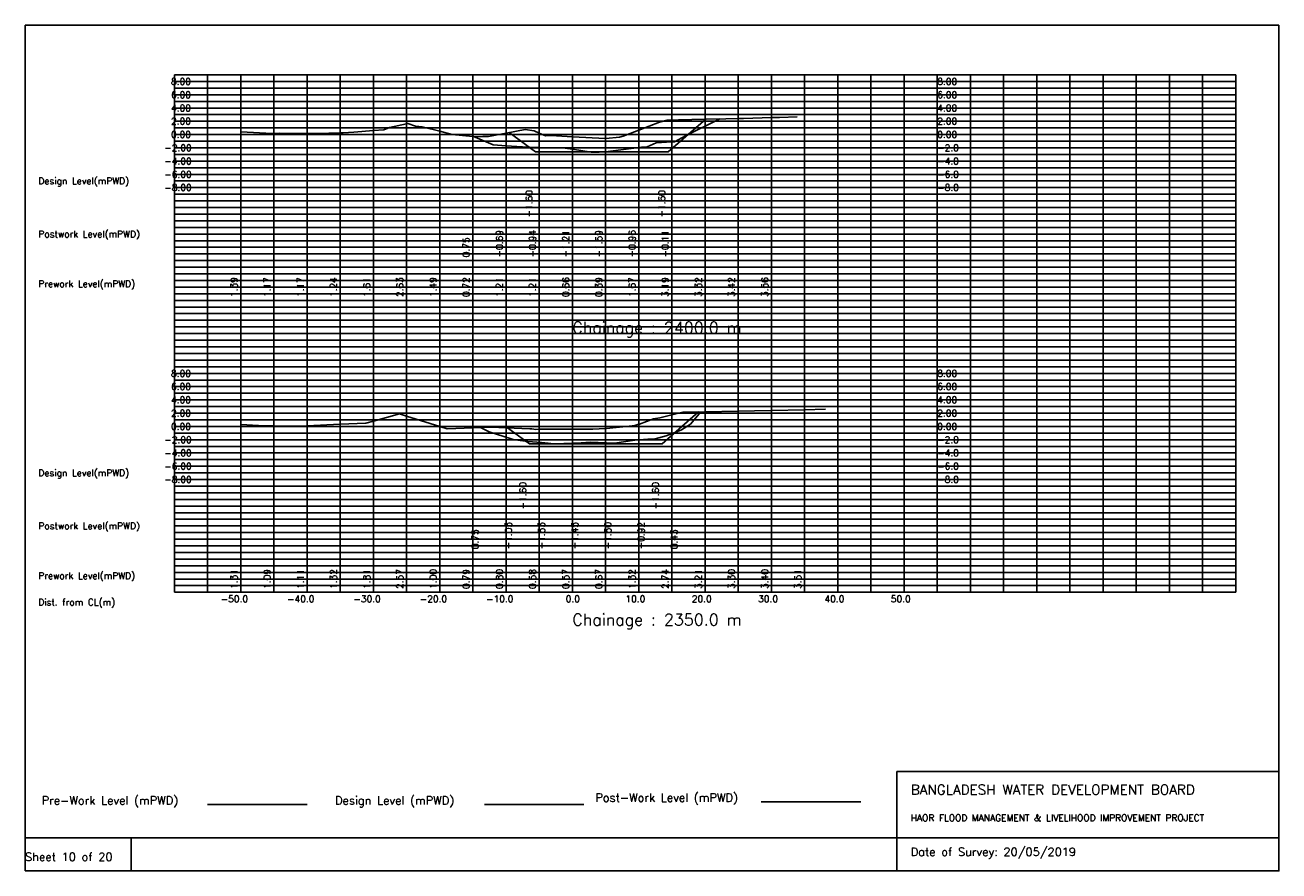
# Model space of a CAD drawing. Extents: x 0 to 189, y 0 to 128.
import ezdxf

# ---------------------------------------------------------------- set-up
doc = ezdxf.new("R2010")
doc.units = 0
doc.header["$MEASUREMENT"] = 0
doc.linetypes.add('1-1', pattern=[0])
for name, color, linetype in [('P1', 7, 'CONTINUOUS'), ('P15', 8, 'CONTINUOUS'), ('P2', 3, 'CONTINUOUS'), ('P3', 1, 'CONTINUOUS'), ('P6', 4, 'CONTINUOUS')]:
    doc.layers.add(name, color=color, linetype=linetype)
doc.styles.add('ROMAN_SIMPLEX', font='ROMANS')

msp = doc.modelspace()

# ---------------------------------------------------------------- linework, layer by layer
at = {"layer": 'P1'}
for p, q in [((0, 127.5), (0, 5)), ((0, 127.5), (189, 127.5)), ((189, 127.5), (189, 5)), ((131.4, 15), (131.4, 0)), ((131.4, 15), (189, 15)), ((16, 5), (16, 0))]:
    msp.add_line(p, q, dxfattribs=at)
at = {"layer": 'P1', "linetype": '1-1'}
msp.add_lwpolyline([(0, 0), (189, 0), (189, 5), (0, 5), (0, 0)], dxfattribs=at)
at = {"layer": 'P15', "linetype": '1-1'}
for points in [[(22.5, 120), (182.5, 120)], [(22.5, 42), (22.5, 120)], [(27.5, 42), (27.5, 120)], [(32.5, 42), (32.5, 120)], [(37.5, 42), (37.5, 120)], [(42.5, 42), (42.5, 120)], [(47.5, 42), (47.5, 120)], [(52.5, 42), (52.5, 120)], [(57.5, 42), (57.5, 120)], [(62.5, 42), (62.5, 120)], [(67.5, 42), (67.5, 120)], [(72.5, 42), (72.5, 120)], [(77.5, 42), (77.5, 120)], [(82.5, 42), (82.5, 120)], [(87.5, 42), (87.5, 120)], [(92.5, 42), (92.5, 120)], [(97.5, 42), (97.5, 120)], [(102.5, 42), (102.5, 120)], [(107.5, 42), (107.5, 120)], [(112.5, 42), (112.5, 120)], [(117.5, 42), (117.5, 120)], [(122.5, 42), (122.5, 120)], [(127.5, 42), (127.5, 120)], [(132.5, 42), (132.5, 120)], [(137.5, 42), (137.5, 120)], [(142.5, 42), (142.5, 120)], [(147.5, 42), (147.5, 120)], [(152.5, 42), (152.5, 120)], [(157.5, 42), (157.5, 120)], [(162.5, 42), (162.5, 120)], [(167.5, 42), (167.5, 120)], [(172.5, 42), (172.5, 120)], [(177.5, 42), (177.5, 120)], [(182.5, 42), (182.5, 120)], [(22.5, 119), (182.5, 119)], [(22.5, 118), (182.5, 118)], [(22.5, 117), (182.5, 117)], [(22.5, 116), (182.5, 116)], [(22.5, 115), (182.5, 115)], [(22.5, 114), (182.5, 114)], [(22.5, 113), (182.5, 113)], [(22.5, 112), (182.5, 112)], [(22.5, 111), (182.5, 111)], [(22.5, 110), (182.5, 110)], [(22.5, 109), (182.5, 109)], [(22.5, 108), (182.5, 108)], [(22.5, 107), (182.5, 107)], [(22.5, 106), (182.5, 106)], [(22.5, 105), (182.5, 105)], [(22.5, 104), (182.5, 104)], [(22.5, 103), (182.5, 103)], [(22.5, 102), (182.5, 102)], [(22.5, 101), (182.5, 101)], [(22.5, 100), (182.5, 100)], [(22.5, 99), (182.5, 99)], [(22.5, 98), (182.5, 98)], [(22.5, 97), (182.5, 97)], [(22.5, 96), (182.5, 96)], [(22.5, 95), (182.5, 95)], [(22.5, 94), (182.5, 94)], [(22.5, 93), (182.5, 93)], [(22.5, 92), (182.5, 92)], [(22.5, 91), (182.5, 91)], [(22.5, 90), (182.5, 90)], [(22.5, 89), (182.5, 89)], [(22.5, 88), (182.5, 88)], [(22.5, 87), (182.5, 87)], [(22.5, 86), (182.5, 86)], [(22.5, 85), (182.5, 85)], [(22.5, 84), (182.5, 84)], [(22.5, 83), (182.5, 83)], [(22.5, 82), (182.5, 82)], [(22.5, 81), (182.5, 81)], [(22.5, 80), (182.5, 80)], [(22.5, 79), (182.5, 79)], [(22.5, 78), (182.5, 78)], [(22.5, 77), (182.5, 77)], [(22.5, 76), (182.5, 76)], [(22.5, 75), (182.5, 75)], [(22.5, 74), (182.5, 74)], [(22.5, 73), (182.5, 73)], [(22.5, 72), (182.5, 72)], [(22.5, 71), (182.5, 71)], [(22.5, 70), (182.5, 70)], [(22.5, 69), (182.5, 69)], [(22.5, 68), (182.5, 68)], [(22.5, 67), (182.5, 67)], [(22.5, 66), (182.5, 66)], [(22.5, 65), (182.5, 65)], [(22.5, 64), (182.5, 64)], [(22.5, 63), (182.5, 63)], [(22.5, 62), (182.5, 62)], [(22.5, 61), (182.5, 61)], [(22.5, 60), (182.5, 60)], [(22.5, 59), (182.5, 59)], [(22.5, 58), (182.5, 58)], [(22.5, 57), (182.5, 57)], [(22.5, 56), (182.5, 56)], [(22.5, 55), (182.5, 55)], [(22.5, 54), (182.5, 54)], [(22.5, 53), (182.5, 53)], [(22.5, 52), (182.5, 52)], [(22.5, 51), (182.5, 51)], [(22.5, 50), (182.5, 50)], [(22.5, 49), (182.5, 49)], [(22.5, 48), (182.5, 48)], [(22.5, 47), (182.5, 47)], [(22.5, 46), (182.5, 46)], [(22.5, 45), (182.5, 45)], [(22.5, 44), (182.5, 44)], [(22.5, 43), (182.5, 43)], [(22.5, 42), (182.5, 42)]]:
    msp.add_lwpolyline(points, dxfattribs=at)
at = {"layer": 'P2'}
msp.add_line((27.5, 10), (42.5, 10), dxfattribs=at)
at = {"layer": 'P2', "linetype": '1-1'}
for points in [[(32.5, 111.39), (37.26, 111.16), (37.5, 111.17), (38.35, 111.19), (40.61, 111.18), (42.5, 111.17), (44.1, 111.17), (47.5, 111.24), (47.95, 111.25), (49.58, 111.38), (52.5, 111.61), (54.08, 111.73), (54.91, 112.04), (57.5, 112.63), (57.69, 112.67), (58.83, 112.25), (59.87, 112.15), (62.5, 111.49), (64.36, 111.02), (67.5, 110.72), (68.18, 110.66), (69.02, 110.7), (69.85, 110.72), (72.5, 111.21), (75.39, 111.74), (76.75, 111.54), (77.5, 111.21), (78.46, 110.8), (79.31, 110.84), (82.5, 110.66), (87.5, 110.39), (87.56, 110.39), (89.6, 110.58), (90.13, 110.76), (92.5, 111.67), (95.63, 112.87), (96.81, 113.17), (97.5, 113.19), (98.51, 113.23), (102.5, 113.32), (105.64, 113.39), (107.5, 113.42), (108.28, 113.44), (112.5, 113.56), (113.73, 113.59), (116.37, 113.65)], [(32.5, 67.31), (36.09, 67.1), (37.5, 67.09), (41.13, 67.05), (42.5, 67.11), (47.5, 67.32), (51.36, 67.48), (52.5, 67.81), (56.43, 68.91), (57.5, 68.57), (62.5, 67), (63.61, 66.65), (67.5, 66.79), (70.3, 66.9), (72.5, 66.8), (76.1, 66.64), (76.38, 66.65), (76.97, 66.56), (77.45, 66.58), (77.5, 66.58), (82.5, 66.57), (85.56, 66.57), (87.5, 66.67), (87.62, 66.68), (91.07, 67.04), (91.93, 67.12), (92.5, 67.32), (92.6, 67.35), (94.75, 68.14), (95.68, 68.28), (97.5, 68.74), (99.13, 69.15), (99.21, 69.15), (102.5, 69.21), (107.5, 69.3), (109.94, 69.34), (112.5, 69.4), (117.5, 69.51), (120.67, 69.58)]]:
    msp.add_lwpolyline(points, dxfattribs=at)
at = {"layer": 'P3'}
msp.add_line((69.23, 10), (84.23, 10), dxfattribs=at)
at = {"layer": 'P3', "linetype": '1-1'}
for points in [[(72.96, 111.29), (76.96, 108.39), (81.96, 108.39), (86.96, 108.39), (91.96, 108.39), (96.96, 108.39), (102.6, 113.32)], [(72.73, 66.79), (76.04, 64.39), (81.04, 64.39), (86.04, 64.39), (91.04, 64.39), (96.04, 64.39), (101.52, 69.19)]]:
    msp.add_lwpolyline(points, dxfattribs=at)
at = {"layer": 'P6'}
msp.add_line((110.96, 10.42), (125.96, 10.42), dxfattribs=at)
at = {"layer": 'P6', "linetype": '1-1'}
for points in [[(67.5, 110.75), (70.57, 109.44), (72.5, 109.31), (75.8, 109.08), (77.5, 109.06), (81.02, 109.02), (82.5, 108.79), (85.35, 108.35), (86.54, 108.35), (87.5, 108.41), (92.5, 109.04), (92.9, 109.09), (93.75, 109.17), (95.13, 109.76), (97.5, 109.89), (97.88, 109.91), (99.57, 110.79), (104.73, 113.37)], [(68.67, 66.84), (69.97, 66.18), (73.29, 65.11), (73.7, 64.99), (73.85, 64.97), (75.76, 64.71), (77.86, 64.57), (78.85, 64.47), (79.66, 64.4), (80.62, 64.4), (81.22, 64.45), (83.8, 64.55), (83.85, 64.55), (85.17, 64.63), (88.85, 64.5), (91.91, 64.92), (93.85, 65.08), (93.9, 65.08), (94.97, 65.15), (96.63, 65.59), (98.85, 66.43), (98.94, 66.47), (100.28, 67.34), (101.87, 69.2)]]:
    msp.add_lwpolyline(points, dxfattribs=at)

# ---------------------------------------------------------------- texts
at = {"layer": 'P1', "style": 'ROMAN_SIMPLEX'}
for s, height, rotation, p in [('8.00', 1, 360, (22, 118.5)), ('8.00', 1, 360, (137.5, 118.5)), ('6.00', 1, 360, (22, 116.5)), ('6.00', 1, 360, (137.5, 116.5)), ('4.00', 1, 360, (22, 114.5)), ('4.00', 1, 360, (137.5, 114.5)), ('2.00', 1, 360, (22, 112.5)), ('2.00', 1, 360, (137.5, 112.5)), ('0.00', 1, 360, (22, 110.5)), ('0.00', 1, 360, (137.5, 110.5)), ('-2.00', 1, 360, (21, 108.5)), ('-2.0', 1, 360, (137.5, 108.5)), ('-4.00', 1, 360, (21, 106.5)), ('-4.0', 1, 360, (137.5, 106.5)), ('Design Level(mPWD)', 1, 360, (2, 103.5)), ('-6.00', 1, 360, (21, 104.5)), ('-6.0', 1, 360, (137.5, 104.5)), ('-8.00', 1, 360, (21, 102.5)), ('-8.0', 1, 360, (137.5, 102.5)), ('-1.60', 1, 90, (76.46, 98.5)), ('-1.60', 1, 90, (96.46, 98.5)), ('Postwork Level(mPWD)', 1, 360, (2, 95.5)), ('0.75', 1, 90, (67, 92.5)), ('-0.69', 1, 90, (72, 92.5)), ('-0.94', 1, 90, (77, 92.5)), ('-1.21', 1, 90, (82, 92.5)), ('-1.59', 1, 90, (87, 92.5)), ('-0.96', 1, 90, (92, 92.5)), ('-0.11', 1, 90, (97, 92.5)), ('Prework Level(mPWD)', 1, 360, (2, 88)), ('1.39', 1, 90, (32, 86.5)), ('1.17', 1, 90, (37, 86.5)), ('1.17', 1, 90, (42, 86.5)), ('1.24', 1, 90, (47, 86.5)), ('1.61', 1, 90, (52, 86.5)), ('2.63', 1, 90, (57, 86.5)), ('1.49', 1, 90, (62, 86.5)), ('0.72', 1, 90, (67, 86.5)), ('1.21', 1, 90, (72, 86.5)), ('1.21', 1, 90, (77, 86.5)), ('0.66', 1, 90, (82, 86.5)), ('0.39', 1, 90, (87, 86.5)), ('1.67', 1, 90, (92, 86.5)), ('3.19', 1, 90, (97, 86.5)), ('3.32', 1, 90, (102, 86.5)), ('3.42', 1, 90, (107, 86.5)), ('3.56', 1, 90, (112, 86.5)), ('Chainage : 2400.0 m', 1.75, 360, (82.5, 81)), ('8.00', 1, 360, (22, 74.5)), ('8.00', 1, 360, (137.5, 74.5)), ('6.00', 1, 360, (22, 72.5)), ('6.00', 1, 360, (137.5, 72.5)), ('4.00', 1, 360, (22, 70.5)), ('4.00', 1, 360, (137.5, 70.5)), ('2.00', 1, 360, (22, 68.5)), ('2.00', 1, 360, (137.5, 68.5)), ('0.00', 1, 360, (22, 66.5)), ('0.00', 1, 360, (137.5, 66.5)), ('-2.00', 1, 360, (21, 64.5)), ('-2.0', 1, 360, (137.5, 64.5)), ('-4.00', 1, 360, (21, 62.5)), ('-4.0', 1, 360, (137.5, 62.5)), ('Design Level(mPWD)', 1, 360, (2, 59.5)), ('-6.00', 1, 360, (21, 60.5)), ('-6.0', 1, 360, (137.5, 60.5)), ('-8.00', 1, 360, (21, 58.5)), ('-8.0', 1, 360, (137.5, 58.5)), ('-1.60', 1, 90, (75.54, 54.5)), ('-1.60', 1, 90, (95.54, 54.5)), ('Postwork Level(mPWD)', 1, 360, (2, 51.5)), ('0.75', 1, 90, (68.35, 48.5)), ('-1.03', 1, 90, (73.35, 48.5)), ('-1.53', 1, 90, (78.35, 48.5)), ('-1.45', 1, 90, (83.35, 48.5)), ('-1.50', 1, 90, (88.35, 48.5)), ('-0.92', 1, 90, (93.35, 48.5)), ('0.43', 1, 90, (98.35, 48.5)), ('Prework Level(mPWD)', 1, 360, (2, 44)), ('1.31', 1, 90, (32, 42.5)), ('1.09', 1, 90, (37, 42.5)), ('1.11', 1, 90, (42, 42.5)), ('1.32', 1, 90, (47, 42.5)), ('1.81', 1, 90, (52, 42.5)), ('2.57', 1, 90, (57, 42.5)), ('1.00', 1, 90, (62, 42.5)), ('0.79', 1, 90, (67, 42.5)), ('0.80', 1, 90, (72, 42.5)), ('0.58', 1, 90, (77, 42.5)), ('0.57', 1, 90, (82, 42.5)), ('0.67', 1, 90, (87, 42.5)), ('1.32', 1, 90, (92, 42.5)), ('2.74', 1, 90, (97, 42.5)), ('3.21', 1, 90, (102, 42.5)), ('3.30', 1, 90, (107, 42.5)), ('3.40', 1, 90, (112, 42.5)), ('3.51', 1, 90, (117, 42.5)), ('Dist. from CL(m)', 1, 360, (2, 40)), ('-50.0', 1, 360, (29.5, 40.5)), ('-40.0', 1, 360, (39.5, 40.5)), ('-30.0', 1, 360, (49.5, 40.5)), ('-20.0', 1, 360, (59.5, 40.5)), ('-10.0', 1, 360, (69.5, 40.5)), ('0.0', 1, 360, (81.5, 40.5)), ('10.0', 1, 360, (90.5, 40.5)), ('20.0', 1, 360, (100.5, 40.5)), ('30.0', 1, 360, (110.5, 40.5)), ('40.0', 1, 360, (120.5, 40.5)), ('50.0', 1, 360, (130.5, 40.5)), ('Chainage : 2350.0 m', 1.75, 360, (82.5, 37)), ('Sheet 10 of 20', 1.25, 360, (0, 1.5))]:
    msp.add_text(s, height=height, rotation=rotation, dxfattribs=at).set_placement(p)
for s, height, p in [('Pre-Work Level (mPWD)', 1.25, (2.5, 10)), ('Design Level (mPWD)', 1.25, (46.73, 10)), ('Post-Work Level (mPWD)', 1.25, (85.96, 10.42)), ('BANGLADESH WATER DEVELOPMENT BOARD', 1.5, (133.5, 11.5)), ('HAOR FLOOD MANAGEMENT & LIVELIHOOD IMPROVEMENT PROJECT', 1, (133.5, 7.5)), ('Date of Survey: 20/05/2019', 1.25, (133.5, 2.25))]:
    msp.add_text(s, height=height, dxfattribs=at).set_placement(p)

doc.saveas('drawing.dxf')
